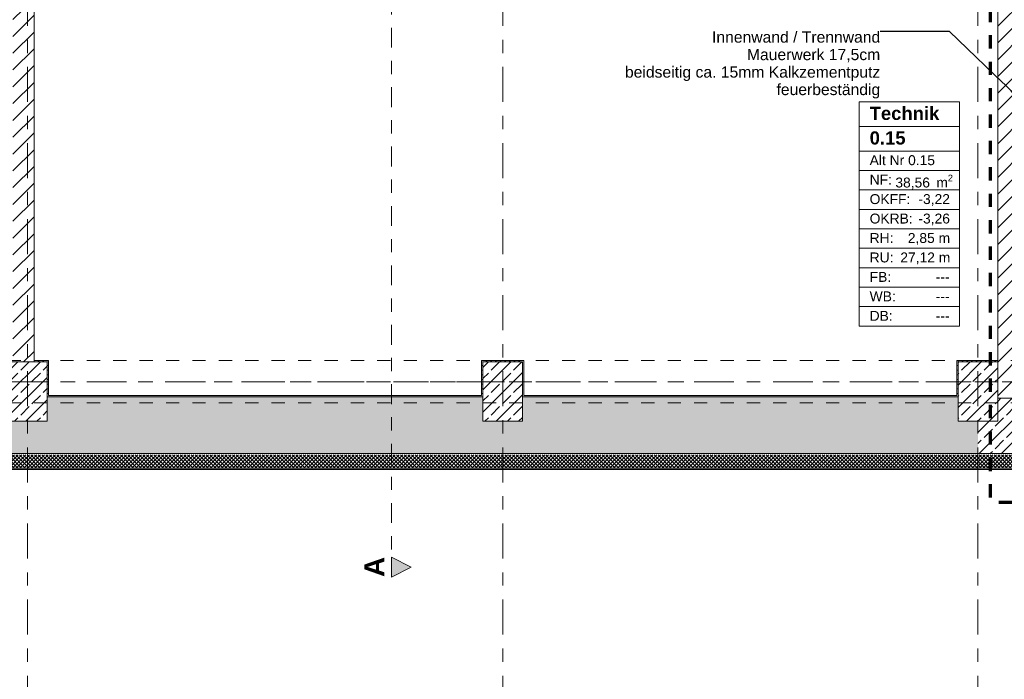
# Model space of a CAD drawing. Header units: metres. Extents: x -3.6 to 84.5, y -11 to 16.8.
# Tile 9 of 78: x 7.7 to 15.1, y -1.7 to 3.3. Entities that reach past the tile are written whole.
import ezdxf

# ---------------------------------------------------------------- set-up
doc = ezdxf.new("R2010")
doc.units = ezdxf.units.M
doc.header["$MEASUREMENT"] = 0
for name, pattern in [('Achse', [0.2, 0.1, -0.05, 0, -0.05]), ('Schnittlinie', [0.3, 0.15, -0.075, 0, -0.075]), ('Strichlinie doppelt', [0.546806, 0.264583, -0.105833, 0.070556, -0.105833]), ('Strichlinie eng', [0.115, 0.075, -0.04]), ('Untersicht', [0.1, 0.075, -0.025]), ('Wipeout_Contour', [1, 0, -1])]:
    doc.linetypes.add(name, pattern=pattern)
for name, color, linetype in [('152 - Bemaßung_ Beschriftung.Ausbau', 7, 'Continuous'), ('201a - Marker.Schnitt - optisch Grundriss', 7, 'Continuous'), ('301 - Elemente.Linie', 7, 'Continuous'), ('401 - Zone.Raum_ Raumbegrenzung_ Whg.', 7, 'Continuous'), ('451 - Universal.Achsen Raster', 7, 'Continuous'), ('603 - Struktur.Bodenplatte_ Decke Roh', 7, 'Continuous'), ('604 - Struktur.Wand Aussen', 7, 'Continuous'), ('605 - Struktur.Wand Innen', 7, 'Continuous'), ('607 - Struktur.Stütze', 7, 'Continuous'), ('608 - Struktur.Träger', 7, 'Continuous'), ('650 - Abdeckung.Fußboden Aufbau', 7, 'Continuous')]:
    doc.layers.add(name, color=color, linetype=linetype)
doc.styles.add('ERSTELLTER_STIL_1', font='arial.ttf')
doc.styles.add('ERSTELLTER_STIL_2', font='txt')
doc.dimstyles.new('ERSTELLTER_STIL__1', dxfattribs={"dimtxt": 0.1, "dimasz": 0.0532, "dimexe": 0.18, "dimexo": 0.0625, "dimgap": 0, "dimtad": 1, "dimtih": 1, "dimtoh": 1, "dimzin": 0, "dimdsep": 46, "dimtxsty": 'ERSTELLTER_STIL_2', "dimblk": 'ARROWHEAD_2', "dimblk1": 'ARROWHEAD_2', "dimblk2": 'ARROWHEAD_2', "dimcen": 0.09, "dimse1": 1, "dimse2": 1, "dimclrd": 7, "dimclre": 7, "dimclrt": 7, "dimazin": 0, "dimtfac": 1, "dimtdec": 4, "dimtmove": 0, "dimatfit": 3, "dimfxl": 1, "dimtolj": 1, "dimtzin": 0, "dimarcsym": 0})
doc.dimstyles.new('ERSTELLTER_STIL__2', dxfattribs={"dimtxt": 0.1, "dimasz": 0.0532, "dimexe": 0.18, "dimexo": 0.0625, "dimgap": 0, "dimtad": 1, "dimtih": 1, "dimtoh": 1, "dimzin": 0, "dimdsep": 46, "dimtxsty": 'ERSTELLTER_STIL_2', "dimblk": 'ARROWHEAD_2', "dimblk1": 'ARROWHEAD_2', "dimblk2": 'ARROWHEAD_2', "dimcen": 0.09, "dimse1": 1, "dimse2": 1, "dimclrd": 7, "dimclre": 7, "dimclrt": 7, "dimazin": 0, "dimtfac": 1, "dimtdec": 4, "dimtmove": 2, "dimatfit": 3, "dimfxl": 1, "dimtolj": 1, "dimtzin": 0, "dimarcsym": 0})
doc.dimstyles.new('ERSTELLTER_STIL__6', dxfattribs={"dimtxt": 0.18, "dimasz": 0.03648, "dimexe": 0.18, "dimexo": 0.0625, "dimgap": 0, "dimtad": 0, "dimtih": 1, "dimtoh": 1, "dimdec": 4, "dimzin": 0, "dimdsep": 46, "dimcen": 0.09, "dimadec": 0, "dimazin": 0, "dimtfac": 1, "dimtdec": 4, "dimtmove": 0, "dimatfit": 3, "dimldrblk": 'ARROWHEAD_11', "dimfxl": 1, "dimtolj": 1, "dimtzin": 0, "dimarcsym": 0})
pattern_1 = [(45, (0, 0), (-0.0636396, 0.0636396), [])]
pattern_2 = [(0, (0, 0), (0, 0.08660254), [0, -0.05]), (0, (0.025, 0.0433), (0, 0.08660254), [0, -0.05])]
pattern_3 = [(45, (0, 0), (-0.014142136, 0.014142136), []), (135, (0, 0), (0.014142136, 0.014142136), [])]
pattern_4 = [(45, (0, 0), (-0.01767767, 0.01767767), [0, -0.025])]
pattern_5 = [(45, (0, 0), (-0.0848528, 0.0848528), []), (45, (-0.04243, 0.04243), (-0.0848528, 0.0848528), [0.09, -0.03])]

# ---------------------------------------------------------------- blocks, each defined once
blk = doc.blocks.new('ARROWHEAD_11')
at = {"color": 0, "linetype": 'Continuous', "lineweight": 0}
blk.add_line((0, 0), (-1, 0), dxfattribs=at)
at = {"color": 0, "linetype": 'Continuous', "lineweight": 0, "const_width": 0.25, "flags": 128}
blk.add_lwpolyline([(-0.125, 0, 1), (0.125, 0, 1)], format="xyb", close=True, dxfattribs=at)
blk = doc.blocks.new('*D51')
at = {"layer": '152 - Bemaßung_ Beschriftung.Ausbau', "color": 7, "linetype": 'Continuous', "lineweight": 5}
for p, q in [((-0.1048, -4.025), (-0.1452, -4.095)), ((-0.125, -4.1125), (-0.125, -4.0075)), ((0.0052, -4.025), (-0.0352, -4.095)), ((-0.015, -4.1125), (-0.015, -4.0075)), ((-0.1592, -4.06), (-0.125, -4.06)), ((-0.125, -4.06), (-0.015, -4.06)), ((-0.015, -4.06), (52.7, -4.06))]:
    blk.add_line(p, q, dxfattribs=at)
at = {"layer": '152 - Bemaßung_ Beschriftung.Ausbau', "color": 7, "lineweight": 5, "insert": (-0.1416, -4.0505), "char_height": 0.1, "attachment_point": 7, "style": 'ERSTELLTER_STIL_2'}
blk.add_mtext('\\A1;{\\pql;\\fArial|b0|i0|c0|p38;11}', dxfattribs=at)
blk = doc.blocks.new('ARROWHEAD_2')
at = {"color": 0, "linetype": 'Continuous', "lineweight": 0}
for p, q in [((0, 0), (-1, 0)), ((-0.38, -0.66), (0.38, 0.66))]:
    blk.add_line(p, q, dxfattribs=at)
blk = doc.blocks.new('*D52')
at = {"layer": '152 - Bemaßung_ Beschriftung.Ausbau', "color": 7, "linetype": 'Continuous', "lineweight": 5}
for p, q in [((0.0052, -4.025), (-0.0352, -4.095)), ((52.7202, -4.025), (52.6798, -4.095)), ((52.7, -4.1125), (52.7, -4.0075)), ((-0.015, -4.06), (52.7, -4.06))]:
    blk.add_line(p, q, dxfattribs=at)
at = {"layer": '152 - Bemaßung_ Beschriftung.Ausbau', "color": 7, "lineweight": 5, "insert": (26.1465, -4.0594), "char_height": 0.1, "attachment_point": 7, "style": 'ERSTELLTER_STIL_2'}
blk.add_mtext('\\A1;{\\pql;\\fArial|b0|i0|c0|p38;52,71\\fArial|b0|i0|c0|p38;\\A1{\\H.66x;\\S5^  ;}}', dxfattribs=at)
blk = doc.blocks.new('*D61')
at = {"layer": '152 - Bemaßung_ Beschriftung.Ausbau', "color": 7, "linetype": 'Continuous', "lineweight": 5}
for p, q in [((3.98, -5.06), (4.28, -5.06)), ((4.3002, -5.025), (4.2598, -5.095)), ((4.28, -5.1125), (4.28, -5.0075)), ((4.28, -5.06), (7.58, -5.06)), ((7.6002, -5.025), (7.5598, -5.095)), ((7.58, -5.1125), (7.58, -5.0075)), ((7.58, -5.06), (7.88, -5.06))]:
    blk.add_line(p, q, dxfattribs=at)
at = {"layer": '152 - Bemaßung_ Beschriftung.Ausbau', "color": 7, "lineweight": 5, "insert": (5.797, -5.04), "char_height": 0.1, "attachment_point": 7, "style": 'ERSTELLTER_STIL_2'}
blk.add_mtext('\\A1;{\\pql;\\fArial|b0|i0|c0|p38;3,30}', dxfattribs=at)
blk = doc.blocks.new('*D62')
at = {"layer": '152 - Bemaßung_ Beschriftung.Ausbau', "color": 7, "linetype": 'Continuous', "lineweight": 5}
for p, q in [((7.6002, -5.025), (7.5598, -5.095)), ((7.58, -5.06), (7.88, -5.06)), ((7.9002, -5.025), (7.8598, -5.095))]:
    blk.add_line(p, q, dxfattribs=at)
at = {"layer": '152 - Bemaßung_ Beschriftung.Ausbau', "color": 7, "lineweight": 5, "insert": (7.6541, -5.04), "char_height": 0.1, "attachment_point": 7, "style": 'ERSTELLTER_STIL_2'}
blk.add_mtext('\\A1;{\\pql;\\fArial|b0|i0|c0|p38;30}', dxfattribs=at)
blk = doc.blocks.new('*D63')
at = {"layer": '152 - Bemaßung_ Beschriftung.Ausbau', "color": 7, "linetype": 'Continuous', "lineweight": 5}
for p, q in [((7.58, -5.06), (7.88, -5.06)), ((7.9002, -5.025), (7.8598, -5.095)), ((7.88, -5.1125), (7.88, -5.0075)), ((7.88, -5.06), (11.18, -5.06)), ((11.2002, -5.025), (11.1598, -5.095)), ((11.18, -5.1125), (11.18, -5.0075)), ((11.18, -5.06), (11.48, -5.06))]:
    blk.add_line(p, q, dxfattribs=at)
at = {"layer": '152 - Bemaßung_ Beschriftung.Ausbau', "color": 7, "lineweight": 5, "insert": (9.397, -5.04), "char_height": 0.1, "attachment_point": 7, "style": 'ERSTELLTER_STIL_2'}
blk.add_mtext('\\A1;{\\pql;\\fArial|b0|i0|c0|p38;3,30}', dxfattribs=at)
blk = doc.blocks.new('*D64')
at = {"layer": '152 - Bemaßung_ Beschriftung.Ausbau', "color": 7, "linetype": 'Continuous', "lineweight": 5}
for p, q in [((11.2002, -5.025), (11.1598, -5.095)), ((11.18, -5.06), (11.48, -5.06)), ((11.5002, -5.025), (11.4598, -5.095))]:
    blk.add_line(p, q, dxfattribs=at)
at = {"layer": '152 - Bemaßung_ Beschriftung.Ausbau', "color": 7, "lineweight": 5, "insert": (11.2541, -5.04), "char_height": 0.1, "attachment_point": 7, "style": 'ERSTELLTER_STIL_2'}
blk.add_mtext('\\A1;{\\pql;\\fArial|b0|i0|c0|p38;30}', dxfattribs=at)
blk = doc.blocks.new('*D65')
at = {"layer": '152 - Bemaßung_ Beschriftung.Ausbau', "color": 7, "linetype": 'Continuous', "lineweight": 5}
for p, q in [((11.18, -5.06), (11.48, -5.06)), ((11.5002, -5.025), (11.4598, -5.095)), ((11.48, -5.1125), (11.48, -5.0075)), ((11.48, -5.06), (14.78, -5.06)), ((14.8002, -5.025), (14.7598, -5.095)), ((14.78, -5.1125), (14.78, -5.0075)), ((14.78, -5.06), (15.08, -5.06))]:
    blk.add_line(p, q, dxfattribs=at)
at = {"layer": '152 - Bemaßung_ Beschriftung.Ausbau', "color": 7, "lineweight": 5, "insert": (12.997, -5.04), "char_height": 0.1, "attachment_point": 7, "style": 'ERSTELLTER_STIL_2'}
blk.add_mtext('\\A1;{\\pql;\\fArial|b0|i0|c0|p38;3,30}', dxfattribs=at)
blk = doc.blocks.new('*D66')
at = {"layer": '152 - Bemaßung_ Beschriftung.Ausbau', "color": 7, "linetype": 'Continuous', "lineweight": 5}
for p, q in [((14.8002, -5.025), (14.7598, -5.095)), ((14.78, -5.06), (15.08, -5.06)), ((15.1002, -5.025), (15.0598, -5.095))]:
    blk.add_line(p, q, dxfattribs=at)
at = {"layer": '152 - Bemaßung_ Beschriftung.Ausbau', "color": 7, "lineweight": 5, "insert": (14.8541, -5.04), "char_height": 0.1, "attachment_point": 7, "style": 'ERSTELLTER_STIL_2'}
blk.add_mtext('\\A1;{\\pql;\\fArial|b0|i0|c0|p38;30}', dxfattribs=at)
blk = doc.blocks.new('*D67')
at = {"layer": '152 - Bemaßung_ Beschriftung.Ausbau', "color": 7, "linetype": 'Continuous', "lineweight": 5}
for p, q in [((14.78, -5.06), (15.08, -5.06)), ((15.1002, -5.025), (15.0598, -5.095)), ((15.08, -5.1125), (15.08, -5.0075)), ((15.08, -5.06), (18.38, -5.06)), ((18.4002, -5.025), (18.3598, -5.095)), ((18.38, -5.1125), (18.38, -5.0075))]:
    blk.add_line(p, q, dxfattribs=at)
at = {"layer": '152 - Bemaßung_ Beschriftung.Ausbau', "color": 7, "lineweight": 5, "insert": (16.597, -5.04), "char_height": 0.1, "attachment_point": 7, "style": 'ERSTELLTER_STIL_2'}
blk.add_mtext('\\A1;{\\pql;\\fArial|b0|i0|c0|p38;3,30}', dxfattribs=at)
blk = doc.blocks.new('*D125')
at = {"layer": '152 - Bemaßung_ Beschriftung.Ausbau', "color": 7, "linetype": 'Continuous', "lineweight": 5}
for p, q in [((-0.125, -5.6125), (-0.125, -5.5075)), ((62.385, -5.6125), (62.385, -5.5075)), ((-0.1592, -5.56), (-0.125, -5.56)), ((-0.1048, -5.525), (-0.1452, -5.595)), ((-0.125, -5.56), (62.385, -5.56)), ((62.3648, -5.595), (62.4052, -5.525)), ((62.385, -5.56), (62.4192, -5.56))]:
    blk.add_line(p, q, dxfattribs=at)
at = {"layer": '152 - Bemaßung_ Beschriftung.Ausbau', "color": 7, "lineweight": 5, "insert": (30.959, -5.54), "char_height": 0.1, "attachment_point": 7, "style": 'ERSTELLTER_STIL_2'}
blk.add_mtext('\\A1;{\\pql;\\fArial|b0|i0|c0|p38;62,51}', dxfattribs=at)
blk = doc.blocks.new('*D284')
at = {"layer": '152 - Bemaßung_ Beschriftung.Ausbau', "color": 7, "linetype": 'Continuous', "lineweight": 5}
for p, q in [((7.6402, -4.525), (7.5998, -4.595)), ((7.62, -4.6125), (7.62, -4.5075)), ((7.8002, -4.525), (7.7598, -4.595)), ((7.78, -4.6125), (7.78, -4.5075)), ((7.62, -4.56), (7.78, -4.56))]:
    blk.add_line(p, q, dxfattribs=at)
blk = doc.blocks.new('*D285')
at = {"layer": '152 - Bemaßung_ Beschriftung.Ausbau', "color": 7, "linetype": 'Continuous', "lineweight": 5}
for p, q in [((7.8002, -4.525), (7.7598, -4.595)), ((7.78, -4.6125), (7.78, -4.5075)), ((15.1002, -4.525), (15.0598, -4.595)), ((15.08, -4.6125), (15.08, -4.5075)), ((7.78, -4.56), (15.08, -4.56))]:
    blk.add_line(p, q, dxfattribs=at)
at = {"layer": '152 - Bemaßung_ Beschriftung.Ausbau', "color": 7, "lineweight": 5, "insert": (11.297, -4.54), "char_height": 0.1, "attachment_point": 7, "style": 'ERSTELLTER_STIL_2'}
blk.add_mtext('\\A1;{\\pql;\\fArial|b0|i0|c0|p38;7,30}', dxfattribs=at)
blk = doc.blocks.new('*D286')
at = {"layer": '152 - Bemaßung_ Beschriftung.Ausbau', "color": 7, "linetype": 'Continuous', "lineweight": 5}
for p, q in [((15.1002, -4.525), (15.0598, -4.595)), ((15.08, -4.6125), (15.08, -4.5075)), ((15.3002, -4.525), (15.2598, -4.595)), ((15.28, -4.6125), (15.28, -4.5075)), ((15.08, -4.56), (15.28, -4.56))]:
    blk.add_line(p, q, dxfattribs=at)
at = {"layer": '152 - Bemaßung_ Beschriftung.Ausbau', "color": 7, "lineweight": 5, "insert": (15.1041, -4.54), "char_height": 0.1, "attachment_point": 7, "style": 'ERSTELLTER_STIL_2'}
blk.add_mtext('\\A1;{\\pql;\\fArial|b0|i0|c0|p38;20}', dxfattribs=at)

msp = doc.modelspace()

# ---------------------------------------------------------------- hatches: boundary and pattern name
at = {"layer": '201a - Marker.Schnitt - optisch Grundriss', "linetype": 'Continuous', "lineweight": 0, "true_color": 0x000000}
msp.add_hatch(color=18, dxfattribs=at).paths.add_polyline_path([(10.488, -0.93), (10.638, -0.855), (10.488, -0.78)])
at = {"layer": '604 - Struktur.Wand Aussen', "linetype": 'Continuous', "lineweight": 0, "true_color": 0x000000}
h = msp.add_hatch(dxfattribs=at)
h.set_pattern_fill('Beton__Stahlbeton_0001', color=18, style=0, pattern_type=2)
h.set_pattern_definition(pattern_5)
h.paths.add_polyline_path([(0.405, 0.005), (14.93, 0.005), (14.93, 0.25), (14.78, 0.25), (14.78, 0.435), (11.48, 0.435), (11.48, 0.25), (11.18, 0.25), (11.18, 0.435), (7.88, 0.435), (7.88, 0.25), (7.58, 0.25), (7.58, 0.435), (4.28, 0.435), (4.28, 0.25), (3.98, 0.25), (3.98, 0.435), (0.68, 0.435), (0.68, 0.25), (0.405, 0.25)])
h = msp.add_hatch(dxfattribs=at)
h.set_pattern_fill('Gips_0001', color=18, style=0, pattern_type=2)
h.set_pattern_definition(pattern_4)
h.paths.add_polyline_path([(7.89, 0.445), (7.89, 0.435), (11.17, 0.435), (11.17, 0.445)])
h = msp.add_hatch(dxfattribs=at)
h.set_pattern_fill('Gips_0001', color=18, style=0, pattern_type=2)
h.set_pattern_definition(pattern_4)
h.paths.add_polyline_path([(11.49, 0.445), (11.49, 0.435), (14.77, 0.435), (14.77, 0.445)])
h = msp.add_hatch(dxfattribs=at)
h.set_pattern_fill('Dämmung__hart_2_0001', color=18, style=0, pattern_type=2)
h.set_pattern_definition(pattern_3)
h.paths.add_polyline_path([(-0.025, -0.105), (14.93, -0.105), (14.93, -0.005), (-0.025, -0.005)])
h = msp.add_hatch(dxfattribs=at)
h.set_pattern_fill('Dämmung__hart_2_0001', color=18, style=0, pattern_type=2)
h.set_pattern_definition(pattern_3)
h.paths.add_polyline_path([(14.93, -0.105), (18.53, -0.105), (18.53, -0.005), (14.93, -0.005)])
h = msp.add_hatch(dxfattribs=at)
h.set_pattern_fill('Verputz_0001', color=18, style=0, pattern_type=2)
h.set_pattern_definition(pattern_2)
h.paths.add_polyline_path([(-0.125, -0.115), (14.93, -0.115), (14.93, -0.105), (-0.125, -0.105)])
h = msp.add_hatch(dxfattribs=at)
h.set_pattern_fill('Verputz_0001', color=18, style=0, pattern_type=2)
h.set_pattern_definition(pattern_2)
h.paths.add_polyline_path([(14.93, -0.115), (18.53, -0.115), (18.53, -0.105), (14.93, -0.105)])
at = {"layer": '607 - Struktur.Stütze', "linetype": 'Continuous', "lineweight": 0, "true_color": 0x000000}
h = msp.add_hatch(dxfattribs=at)
h.set_pattern_fill('Gips_0001', color=18, style=0, pattern_type=2)
h.set_pattern_definition(pattern_4)
h.paths.add_polyline_path([(11.49, 0.71), (11.17, 0.71), (11.17, 0.445), (11.18, 0.445), (11.18, 0.7), (11.48, 0.7), (11.48, 0.445), (11.49, 0.445)])
h = msp.add_hatch(dxfattribs=at)
h.set_pattern_fill('Beton__Stahlbeton_0001', color=18, style=0, pattern_type=2)
h.set_pattern_definition(pattern_5)
h.paths.add_polyline_path([(11.18, 0.25), (11.48, 0.25), (11.48, 0.7), (11.18, 0.7)])
h = msp.add_hatch(dxfattribs=at)
h.set_pattern_fill('Gips_0001', color=18, style=0, pattern_type=2)
h.set_pattern_definition(pattern_4)
h.paths.add_polyline_path([(7.89, 0.445), (7.88, 0.445), (7.88, 0.435), (7.89, 0.435)])
h = msp.add_hatch(dxfattribs=at)
h.set_pattern_fill('Gips_0001', color=18, style=0, pattern_type=2)
h.set_pattern_definition(pattern_4)
h.paths.add_polyline_path([(11.17, 0.445), (11.17, 0.435), (11.18, 0.435), (11.18, 0.445)])
h = msp.add_hatch(dxfattribs=at)
h.set_pattern_fill('Gips_0001', color=18, style=0, pattern_type=2)
h.set_pattern_definition(pattern_4)
h.paths.add_polyline_path([(11.49, 0.445), (11.48, 0.445), (11.48, 0.435), (11.49, 0.435)])
h = msp.add_hatch(dxfattribs=at)
h.set_pattern_fill('Gips_0001', color=18, style=0, pattern_type=2)
h.set_pattern_definition(pattern_4)
h.paths.add_polyline_path([(14.78, 0.445), (14.77, 0.445), (14.77, 0.435), (14.78, 0.435)])

# ---------------------------------------------------------------- linework, layer by layer
at = {"layer": '201a - Marker.Schnitt - optisch Grundriss', "color": 7, "linetype": 'Schnittlinie', "lineweight": 13}
msp.add_line((10.488, 14.48), (10.488, -0.78), dxfattribs=at)
at = {"layer": '201a - Marker.Schnitt - optisch Grundriss', "color": 7, "linetype": 'Continuous', "lineweight": 13, "flags": 128}
msp.add_lwpolyline([(10.488, -0.93), (10.488, -0.78), (10.638, -0.855)], close=True, dxfattribs=at)
at = {"layer": '401 - Zone.Raum_ Raumbegrenzung_ Whg.', "color": 7, "linetype": 'Continuous', "lineweight": 9}
for p, q in [((14.7918, 2.67), (14.0314, 2.67)), ((14.0314, 2.67), (14.0314, 0.9709)), ((14.0314, 2.67), (14.7918, 2.67)), ((14.0314, 2.4834), (14.0314, 2.67)), ((14.7918, 0.9709), (14.7918, 2.67)), ((14.7918, 2.67), (14.7918, 2.4834)), ((14.7918, 2.4834), (14.0314, 2.4834)), ((14.0314, 2.4834), (14.7918, 2.4834)), ((14.0314, 2.2968), (14.0314, 2.4834)), ((14.7918, 2.4834), (14.7918, 2.2968)), ((14.7918, 2.2968), (14.0314, 2.2968)), ((14.0314, 2.2968), (14.7918, 2.2968)), ((14.0314, 2.1494), (14.0314, 2.2968)), ((14.7918, 2.2968), (14.7918, 2.1494)), ((14.7918, 2.1494), (14.0314, 2.1494)), ((14.0314, 2.1494), (14.7918, 2.1494)), ((14.0314, 2.0021), (14.0314, 2.1494)), ((14.7918, 2.1494), (14.7918, 2.0021)), ((14.7918, 2.0021), (14.0314, 2.0021)), ((14.0314, 2.0021), (14.7918, 2.0021)), ((14.0314, 1.8548), (14.0314, 2.0021)), ((14.7918, 2.0021), (14.7918, 1.8548)), ((14.7918, 1.8548), (14.0314, 1.8548)), ((14.0314, 1.8548), (14.7918, 1.8548)), ((14.0314, 1.7075), (14.0314, 1.8548)), ((14.7918, 1.8548), (14.7918, 1.7075)), ((14.7918, 1.7075), (14.0314, 1.7075)), ((14.0314, 1.7075), (14.7918, 1.7075)), ((14.0314, 1.5602), (14.0314, 1.7075)), ((14.7918, 1.7075), (14.7918, 1.5602)), ((14.7918, 1.5602), (14.0314, 1.5602)), ((14.0314, 1.5602), (14.7918, 1.5602)), ((14.0314, 1.4128), (14.0314, 1.5602)), ((14.7918, 1.5602), (14.7918, 1.4128)), ((14.7918, 1.4128), (14.0314, 1.4128)), ((14.0314, 1.4128), (14.7918, 1.4128)), ((14.0314, 1.2655), (14.0314, 1.4128)), ((14.7918, 1.4128), (14.7918, 1.2655)), ((14.7918, 1.2655), (14.0314, 1.2655)), ((14.0314, 1.2655), (14.7918, 1.2655)), ((14.0314, 1.1182), (14.0314, 1.2655)), ((14.7918, 1.2655), (14.7918, 1.1182)), ((14.7918, 1.1182), (14.0314, 1.1182)), ((14.0314, 1.1182), (14.7918, 1.1182)), ((14.0314, 0.9709), (14.0314, 1.1182)), ((14.7918, 1.1182), (14.7918, 0.9709)), ((14.0314, 0.9709), (14.7918, 0.9709)), ((14.7918, 0.9709), (14.0314, 0.9709))]:
    msp.add_line(p, q, dxfattribs=at)
at = {"layer": '451 - Universal.Achsen Raster', "color": 160, "linetype": 'Strichlinie doppelt', "lineweight": 9, "true_color": 0x3232ff}
for p, q in [((11.33, -10.585), (11.33, 16.355)), ((14.93, -10.585), (14.93, 16.355))]:
    msp.add_line(p, q, dxfattribs=at)
at = {"layer": '604 - Struktur.Wand Aussen', "color": 7, "linetype": 'Continuous', "lineweight": 13}
for p, q in [((11.18, 0.435), (7.88, 0.435)), ((14.78, 0.435), (11.48, 0.435)), ((0.405, 0.005), (14.93, 0.005)), ((14.93, -0.105), (18.53, -0.105))]:
    msp.add_line(p, q, dxfattribs=at)
at = {"layer": '604 - Struktur.Wand Aussen', "color": 7, "linetype": 'Continuous', "lineweight": 18}
msp.add_line((14.93, 0.005), (18.53, 0.005), dxfattribs=at)
at = {"layer": '604 - Struktur.Wand Aussen', "color": 7, "linetype": 'Continuous', "lineweight": 5}
msp.add_line((-0.025, -0.105), (14.93, -0.105), dxfattribs=at)
at = {"layer": '604 - Struktur.Wand Aussen', "color": 7, "linetype": 'Continuous', "lineweight": 5, "flags": 128}
for points in [[(11.17, 0.445), (7.89, 0.445)], [(14.77, 0.445), (11.49, 0.445)], [(-0.135, -0.115), (14.93, -0.115)]]:
    msp.add_lwpolyline(points, dxfattribs=at)
at = {"layer": '604 - Struktur.Wand Aussen', "color": 7, "linetype": 'Continuous', "lineweight": 13, "flags": 128}
msp.add_lwpolyline([(14.93, -0.115), (18.53, -0.115)], dxfattribs=at)
at = {"layer": '607 - Struktur.Stütze', "color": 7, "linetype": 'Continuous', "lineweight": 5, "flags": 128}
msp.add_lwpolyline([(11.49, 0.445), (11.49, 0.71), (11.17, 0.71), (11.17, 0.445)], dxfattribs=at)
at = {"layer": '607 - Struktur.Stütze', "color": 7, "linetype": 'Continuous', "lineweight": 13, "flags": 128}
msp.add_lwpolyline([(11.18, 0.25), (11.48, 0.25), (11.48, 0.7), (11.18, 0.7)], close=True, dxfattribs=at)
at = {"layer": '650 - Abdeckung.Fußboden Aufbau', "color": 7, "linetype": 'Continuous', "lineweight": 13, "flags": 128}
msp.add_lwpolyline([(12.66, 5.925), (12.66, 5.805), (11.9, 5.805), (11.9, 5.395), (11.49, 5.395), (11.49, 5.19), (11.17, 5.19), (11.17, 5.825), (7.89, 5.825), (7.89, 5.19), (7.78, 5.19), (7.78, 0.71)], dxfattribs=at)

# ---------------------------------------------------------------- texts
at = {"layer": '152 - Bemaßung_ Beschriftung.Ausbau', "color": 7, "linetype": 'Continuous', "lineweight": 9, "insert": (14.19, 3.2025), "char_height": 0.085, "attachment_point": 3, "line_spacing_factor": 0.934262, "style": 'ERSTELLTER_STIL_2'}
msp.add_mtext('\\A1;{\\pqr;\\fArial|b0|i0|c0|p38;Innenwand / Trennwand\\P\\pqr;\\fArial|b0|i0|c0|p38;Mauerwerk 17,5cm\\P\\pqr;\\fArial|b0|i0|c0|p38;beidseitig ca. 15mm Kalkzementputz\\P\\pqr;\\fArial|b0|i0|c0|p38;feuerbeständig}', dxfattribs=at)
at = {"layer": '201a - Marker.Schnitt - optisch Grundriss', "color": 7, "lineweight": 13, "insert": (10.4324, -0.9287), "char_height": 0.15, "attachment_point": 7, "rotation": 90, "style": 'ERSTELLTER_STIL_1'}
msp.add_mtext('\\A1;{\\pql;\\pt0;\\fArial|b1|i0|c0|p38;A}', dxfattribs=at)
at = {"layer": '401 - Zone.Raum_ Raumbegrenzung_ Whg.', "color": 7, "lineweight": 9, "attachment_point": 1}
for s, insert, char_height, style in [('\\A1;{\\pqj;\\pt0;\\fArial|b1|i0|c0|p38;Technik}', (14.1099, 2.6324), 0.1, 'ERSTELLTER_STIL_1'), ('\\A1;{\\pqj;\\pt0;\\fArial|b1|i0|c0|p38;}', (14.7132, 2.6552), 0.1, 'ERSTELLTER_STIL_1'), ('\\A1;{\\pqj;\\pt0;\\fArial|b1|i0|c0|p38;}', (14.7132, 2.4686), 0.1, 'ERSTELLTER_STIL_1'), ('\\A1;{\\pql;\\pt0;\\fArial|b1|i0|c0|p38;0.15}', (14.1099, 2.4458), 0.1, 'ERSTELLTER_STIL_1'), ('\\A1;{\\pqj;\\pt0;\\fArial|b0|i0|c0|p38;Alt Nr 0.15}', (14.1099, 2.2649), 0.075, 'ERSTELLTER_STIL_2'), ('\\A1;{\\pqj;\\pt0;\\fArial|b0|i0|c0|p38;}', (14.7132, 2.282), 0.075, 'ERSTELLTER_STIL_2'), ('\\A1;{\\pqj;\\pt0;\\fArial|b0|i0|c0|p38;NF: }', (14.1099, 2.1176), 0.075, 'ERSTELLTER_STIL_2'), ('\\A1;{\\pqj;\\pt0;\\fArial|b0|i0|c0|p38;OKFF: }', (14.1099, 1.9702), 0.075, 'ERSTELLTER_STIL_2'), ('\\A1;{\\pql;\\pt0,0.05;\\fArial|b0|i0|c0|p38;38,56\\fArial|b0|i0|c0|p38;\\A1{\\H.66x;\\S^  ;}\\fArial|b0|i0|c0|p38; m\\fArial|b0|i0|c0|p38;\\A1{\\H.66x;\\S2^  ;}}', (14.3047, 2.1176), 0.075, 'ERSTELLTER_STIL_2'), ('\\A1;{\\pqj;\\pt0;\\fArial|b0|i0|c0|p38;-3,22}', (14.4794, 1.9702), 0.075, 'ERSTELLTER_STIL_2'), ('\\A1;{\\pqj;\\pt0;\\fArial|b0|i0|c0|p38;OKRB: }', (14.1099, 1.8229), 0.075, 'ERSTELLTER_STIL_2'), ('\\A1;{\\pqj;\\pt0;\\fArial|b0|i0|c0|p38;-3,26}', (14.4794, 1.8229), 0.075, 'ERSTELLTER_STIL_2'), ('\\A1;{\\pqj;\\pt0;\\fArial|b0|i0|c0|p38;RH: }', (14.1099, 1.6756), 0.075, 'ERSTELLTER_STIL_2'), ('\\A1;{\\pqj;\\pt0;\\fArial|b0|i0|c0|p38;2,85 m}', (14.3991, 1.6756), 0.075, 'ERSTELLTER_STIL_2'), ('\\A1;{\\pqj;\\pt0;\\fArial|b0|i0|c0|p38;RU: }', (14.1099, 1.5283), 0.075, 'ERSTELLTER_STIL_2'), ('\\A1;{\\pqj;\\pt0;\\fArial|b0|i0|c0|p38;27,12 m}', (14.3422, 1.5283), 0.075, 'ERSTELLTER_STIL_2'), ('\\A1;{\\pqj;\\pt0;\\fArial|b0|i0|c0|p38;FB: }', (14.1099, 1.381), 0.075, 'ERSTELLTER_STIL_2'), ('\\A1;{\\pqj;\\pt0;\\fArial|b0|i0|c0|p38;---}', (14.6103, 1.381), 0.075, 'ERSTELLTER_STIL_2'), ('\\A1;{\\pqj;\\pt0;\\fArial|b0|i0|c0|p38;WB: }', (14.1099, 1.2336), 0.075, 'ERSTELLTER_STIL_2'), ('\\A1;{\\pqj;\\pt0;\\fArial|b0|i0|c0|p38;---}', (14.6103, 1.2336), 0.075, 'ERSTELLTER_STIL_2'), ('\\A1;{\\pqj;\\pt0;\\fArial|b0|i0|c0|p38;DB: }', (14.1099, 1.0863), 0.075, 'ERSTELLTER_STIL_2'), ('\\A1;{\\pqj;\\pt0;\\fArial|b0|i0|c0|p38;---}', (14.6103, 1.0863), 0.075, 'ERSTELLTER_STIL_2')]:
    msp.add_mtext(s, dxfattribs=dict(at, insert=insert, char_height=char_height, style=style))

# ---------------------------------------------------------------- dimensions: what is measured, and where the dimension line sits
at = {"layer": '152 - Bemaßung_ Beschriftung.Ausbau', "color": 7, "linetype": 'Continuous', "lineweight": 5}
for base, p1, p2, picture, middle in [((7.58, -5.06), (4.28, 0.25), (7.58, 0.25), '*D61', (5.9268, -4.99)), ((7.88, -5.06), (7.58, 0.25), (7.88, 0.25), '*D62', (7.7303, -4.99)), ((11.18, -5.06), (7.88, 0.25), (11.18, 0.25), '*D63', (9.5268, -4.99)), ((11.48, -5.06), (11.18, 0.25), (11.48, 0.25), '*D64', (11.3303, -4.99)), ((14.78, -5.06), (11.48, 0.25), (14.78, 0.25), '*D65', (13.1268, -4.99)), ((15.08, -5.06), (14.78, 0.25), (15.08, 0.25), '*D66', (14.9303, -4.99)), ((18.38, -5.06), (15.08, 0.25), (18.38, 0.25), '*D67', (16.7268, -4.99)), ((62.385, -5.56), (-0.125, -0.105), (62.385, -0.105), '*D125', (31.127, -5.49))]:
    dim = msp.add_linear_dim(base=base, p1=p1, p2=p2, dimstyle='ERSTELLTER_STIL__1', dxfattribs=at)
    dim.commit()
    dim.dimension.update_dxf_attribs({"geometry": picture, "text_midpoint": middle, "dimtype": 160})

# ---------------------------------------------------------------- wipeouts: each hides what was drawn before it
at = {"color": 254, "linetype": 'Wipeout_Contour', "lineweight": 0, "ltscale": 60.776878}
msp.add_wipeout([(15.28, 0.435), (15.08, 0.435), (15.08, 0.425), (15.28, 0.425)], dxfattribs=at).dxf.layer = '605 - Struktur.Wand Innen'

# ---------------------------------------------------------------- next in the draw order: hatches: boundary and pattern name
at = {"layer": '605 - Struktur.Wand Innen', "linetype": 'Continuous', "lineweight": 0, "true_color": 0x000000}
h = msp.add_hatch(dxfattribs=at)
h.set_pattern_fill('MW_Ziegel_0001', color=18, style=0, pattern_type=2)
h.set_pattern_definition(pattern_1)
h.paths.add_polyline_path([(15.28, 0.435), (15.08, 0.435), (15.08, 0.425), (15.28, 0.425)])

# ---------------------------------------------------------------- next in the draw order: linework, layer by layer
at = {"layer": '608 - Struktur.Träger', "color": 7, "linetype": 'Untersicht', "lineweight": 13}
msp.add_line((0.38, 0.39), (61.88, 0.39), dxfattribs=at)

# ---------------------------------------------------------------- next in the draw order: wipeouts: each hides what was drawn before it
at = {"color": 254, "linetype": 'Wipeout_Contour', "lineweight": 0, "ltscale": 62.893342}
msp.add_wipeout([(15.08, 5.88), (15.08, 0.435), (15.28, 0.435), (15.28, 5.88)], dxfattribs=at).dxf.layer = '605 - Struktur.Wand Innen'

# ---------------------------------------------------------------- next in the draw order: hatches: boundary and pattern name
at = {"layer": '604 - Struktur.Wand Aussen', "linetype": 'Continuous', "lineweight": 0, "true_color": 0x000000}
h = msp.add_hatch(dxfattribs=at)
h.set_pattern_fill('Beton__Stahlbeton_0001', color=18, style=0, pattern_type=2)
h.set_pattern_definition(pattern_5)
h.paths.add_polyline_path([(15.08, 0.25), (14.93, 0.25), (14.93, 0.005), (18.53, 0.005), (18.53, 0.25), (18.38, 0.25), (18.38, 0.425), (15.08, 0.425)])
at = {"layer": '605 - Struktur.Wand Innen', "linetype": 'Continuous', "lineweight": 0, "true_color": 0x000000}
h = msp.add_hatch(dxfattribs=at)
h.set_pattern_fill('MW_Ziegel_0001', color=18, style=0, pattern_type=2)
h.set_pattern_definition(pattern_1)
h.paths.add_polyline_path([(15.08, 5.88), (15.08, 0.435), (15.28, 0.435), (15.28, 5.88)])
at = {"layer": '607 - Struktur.Stütze', "linetype": 'Continuous', "lineweight": 0, "true_color": 0x000000}
h = msp.add_hatch(dxfattribs=at)
h.set_pattern_fill('Gips_0001', color=18, style=0, pattern_type=2)
h.set_pattern_definition(pattern_4)
h.paths.add_polyline_path([(14.77, 0.71), (14.77, 0.445), (14.78, 0.445), (14.78, 0.7), (15.08, 0.7), (15.08, 0.71)])
h = msp.add_hatch(dxfattribs=at)
h.set_pattern_fill('Beton__Stahlbeton_0001', color=18, style=0, pattern_type=2)
h.set_pattern_definition(pattern_5)
h.paths.add_polyline_path([(14.78, 0.25), (15.08, 0.25), (15.08, 0.7), (14.78, 0.7)])

# ---------------------------------------------------------------- next in the draw order: linework, layer by layer
at = {"layer": '301 - Elemente.Linie', "color": 160, "linetype": 'Strichlinie eng', "lineweight": 70, "true_color": 0x3232ff, "flags": 128}
msp.add_lwpolyline([(15.0261, 14.065), (32.7919, 14.065), (32.7919, -0.365), (15.0261, -0.365)], close=True, dxfattribs=at)
at = {"layer": '451 - Universal.Achsen Raster', "color": 160, "linetype": 'Strichlinie doppelt', "lineweight": 9, "true_color": 0x3232ff}
msp.add_line((64.935, 0.55), (-3.175, 0.55), dxfattribs=at)
at = {"layer": '603 - Struktur.Bodenplatte_ Decke Roh', "color": 7, "linetype": 'Continuous', "lineweight": 13, "flags": 128}
msp.add_lwpolyline([(-0.015, 0.005), (52.315, 0.005), (52.315, 0.045), (54.38, 0.045), (54.38, 0.005), (62.275, 0.005), (62.275, 13.695), (-0.015, 13.695)], close=True, dxfattribs=at)
at = {"layer": '604 - Struktur.Wand Aussen', "color": 7, "linetype": 'Continuous', "lineweight": 18}
msp.add_line((15.08, 0.425), (15.28, 0.425), dxfattribs=at)
msp.add_line((15.08, 0.425), (15.28, 0.425), dxfattribs=at)
at = {"layer": '605 - Struktur.Wand Innen', "color": 7, "linetype": 'Continuous', "lineweight": 18, "flags": 128}
msp.add_lwpolyline([(15.08, 5.805), (15.08, 0.7)], dxfattribs=at)
at = {"layer": '607 - Struktur.Stütze', "color": 7, "linetype": 'Continuous', "lineweight": 5, "flags": 128}
msp.add_lwpolyline([(15.08, 0.71), (14.77, 0.71), (14.77, 0.445)], dxfattribs=at)
at = {"layer": '607 - Struktur.Stütze', "color": 7, "linetype": 'Continuous', "lineweight": 13, "flags": 128}
msp.add_lwpolyline([(14.78, 0.25), (15.08, 0.25), (15.08, 0.7), (14.78, 0.7)], close=True, dxfattribs=at)
at = {"layer": '608 - Struktur.Träger', "color": 7, "linetype": 'Achse', "lineweight": 9}
msp.add_line((0.38, 0.55), (61.88, 0.55), dxfattribs=at)
at = {"layer": '650 - Abdeckung.Fußboden Aufbau', "color": 7, "linetype": 'Continuous', "lineweight": 13, "flags": 128}
msp.add_lwpolyline([(7.78, 0.71), (7.89, 0.71), (7.89, 0.445), (11.17, 0.445), (11.17, 0.71), (11.49, 0.71), (11.49, 0.445), (14.77, 0.445), (14.77, 0.71), (15.08, 0.71), (15.08, 5.805), (13.58, 5.805), (13.58, 5.925)], dxfattribs=at)

# ---------------------------------------------------------------- next in the draw order: dimensions: what is measured, and where the dimension line sits
at = {"layer": '152 - Bemaßung_ Beschriftung.Ausbau', "color": 7, "linetype": 'Continuous', "lineweight": 5}
dim = msp.add_linear_dim(base=(15.28, -4.56), p1=(15.08, 3.1575), p2=(15.28, 3.1575), dimstyle='ERSTELLTER_STIL__1', dxfattribs=at)
dim.commit()
dim.dimension.update_dxf_attribs({"geometry": '*D286', "text_midpoint": (15.1803, -4.49), "dimtype": 160})

# ---------------------------------------------------------------- next in the draw order: leaders
at = {"layer": '152 - Bemaßung_ Beschriftung.Ausbau', "color": 7, "linetype": 'Continuous', "lineweight": 9, "annotation_type": 0, "has_hookline": 1, "hookline_direction": 1, "text_width": 1.9218}
msp.add_leader([(15.1872, 2.7484), (14.7138, 3.2025), (14.19, 3.2025)], dimstyle='ERSTELLTER_STIL__6', dxfattribs=at)

# ---------------------------------------------------------------- next in the draw order: wipeouts: each hides what was drawn before it
at = {"color": 254, "linetype": 'Wipeout_Contour', "lineweight": 0, "ltscale": 33.935399}
msp.add_wipeout([(7.62, 0.7), (7.78, 0.7), (7.78, 5.2), (7.62, 5.2)], dxfattribs=at).dxf.layer = '605 - Struktur.Wand Innen'

# ---------------------------------------------------------------- next in the draw order: hatches: boundary and pattern name
at = {"layer": '605 - Struktur.Wand Innen', "linetype": 'Continuous', "lineweight": 0, "true_color": 0x000000}
h = msp.add_hatch(dxfattribs=at)
h.set_pattern_fill('MW_Ziegel_0001', color=18, style=0, pattern_type=2)
h.set_pattern_definition(pattern_1)
h.paths.add_polyline_path([(7.62, 0.7), (7.78, 0.7), (7.78, 5.2), (7.62, 5.2)])
at = {"layer": '607 - Struktur.Stütze', "linetype": 'Continuous', "lineweight": 0, "true_color": 0x000000}
h = msp.add_hatch(dxfattribs=at)
h.set_pattern_fill('Beton__Stahlbeton_0001', color=18, style=0, pattern_type=2)
h.set_pattern_definition(pattern_5)
h.paths.add_polyline_path([(7.58, 0.25), (7.88, 0.25), (7.88, 0.7), (7.58, 0.7)])
h = msp.add_hatch(dxfattribs=at)
h.set_pattern_fill('Gips_0001', color=18, style=0, pattern_type=2)
h.set_pattern_definition(pattern_4)
h.paths.add_polyline_path([(7.89, 0.71), (7.78, 0.71), (7.78, 0.7), (7.88, 0.7), (7.88, 0.445), (7.89, 0.445)])

# ---------------------------------------------------------------- next in the draw order: linework, layer by layer
at = {"layer": '451 - Universal.Achsen Raster', "color": 160, "linetype": 'Strichlinie doppelt', "lineweight": 9, "true_color": 0x3232ff}
msp.add_line((7.73, -10.585), (7.73, 16.355), dxfattribs=at)
at = {"layer": '605 - Struktur.Wand Innen', "color": 7, "linetype": 'Continuous', "lineweight": 18, "flags": 128}
msp.add_lwpolyline([(7.78, 0.7), (7.78, 5.2)], dxfattribs=at)
at = {"layer": '607 - Struktur.Stütze', "color": 7, "linetype": 'Continuous', "lineweight": 13, "flags": 128}
msp.add_lwpolyline([(7.58, 0.25), (7.88, 0.25), (7.88, 0.7), (7.58, 0.7)], close=True, dxfattribs=at)
at = {"layer": '607 - Struktur.Stütze', "color": 7, "linetype": 'Continuous', "lineweight": 5, "flags": 128}
msp.add_lwpolyline([(7.89, 0.445), (7.89, 0.71), (7.78, 0.71)], dxfattribs=at)
at = {"layer": '608 - Struktur.Träger', "color": 7, "linetype": 'Untersicht', "lineweight": 13}
msp.add_line((0.38, 0.71), (61.88, 0.71), dxfattribs=at)

# ---------------------------------------------------------------- next in the draw order: dimensions: what is measured, and where the dimension line sits
at = {"layer": '152 - Bemaßung_ Beschriftung.Ausbau', "color": 7, "linetype": 'Continuous', "lineweight": 5}
for base, p1, p2, dimstyle, picture, middle in [((-0.015, -4.06), (-0.125, -0.105), (-0.015, 6.855), 'ERSTELLTER_STIL__2', '*D51', (-0.0653, -4.0005)), ((52.69999, -4.06), (-0.015, 6.855), (52.69999, 0.045), 'ERSTELLTER_STIL__1', '*D52', (26.44954, -3.99)), ((15.08, -4.56), (7.78, 3.0609), (15.08, 3.1575), 'ERSTELLTER_STIL__1', '*D285', (11.4268, -4.49)), ((7.78, -4.56), (7.62, 3.0609), (7.78, 3.0609), 'ERSTELLTER_STIL__1', '*D284', (7.5242, -4.49))]:
    dim = msp.add_linear_dim(base=base, p1=p1, p2=p2, dimstyle=dimstyle, dxfattribs=at)
    dim.commit()
    dim.dimension.update_dxf_attribs({"geometry": picture, "text_midpoint": middle, "dimtype": 160})

doc.saveas('drawing.dxf')
